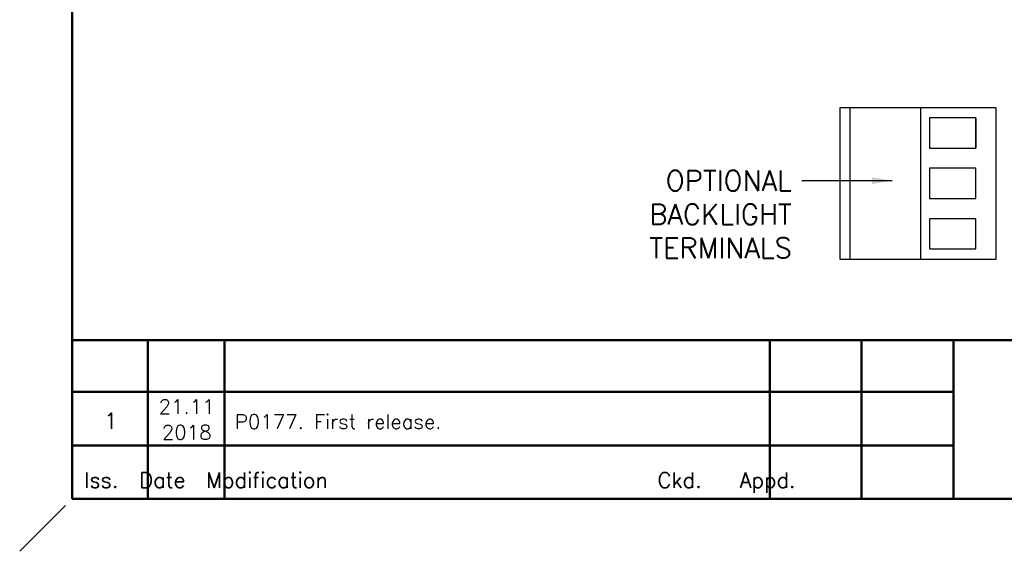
# Model space of a CAD drawing. Extents: x 0 to 391, y 0 to 275.
# Tile 1 of 13: x 0 to 122, y 0 to 66. Entities that reach past the tile are written whole.
import ezdxf
from ezdxf.enums import TextEntityAlignment as Align

# ---------------------------------------------------------------- set-up
doc = ezdxf.new("R2010")
doc.units = 0
doc.header["$LTSCALE"] = 0.5
doc.header["$MEASUREMENT"] = 0
doc.layers.get('Defpoints').update_dxf_attribs({"color": 104, "lineweight": 0})
doc.layers.add('FORMAT', color=7, linetype='Continuous')
doc.layers.add('TEXT', color=5, linetype='Continuous')
doc.layers.add('OBJECT', color=1, linetype='Continuous', lineweight=50)
doc.styles.add('ROMANS', font='romans', dxfattribs={"height": 2.5})
doc.dimstyles.new('DIMS', dxfattribs={"dimtxt": 2.5, "dimasz": 2.5, "dimexe": 1.25, "dimexo": 2, "dimgap": 1.25, "dimtad": 1, "dimdec": 4, "dimzin": 0, "dimdsep": 46, "dimtxsty": 'ROMANS', "dimcen": 2.5, "dimadec": 0, "dimazin": 0, "dimtfac": 1, "dimtdec": 4, "dimtmove": 0, "dimatfit": 3, "dimfxl": 0, "dimtolj": 1, "dimtzin": 0, "dimarcsym": 0})

# ---------------------------------------------------------------- blocks, each defined once
blk = doc.blocks.new('FORMAT A3 FIXED')
at = {"layer": 'Defpoints'}
blk.add_line((0, 0), (5.66, 5.66), dxfattribs=at)
at = {"layer": 'FORMAT', "color": 1, "lineweight": 50}
for p, q in [((6.5, 268.44), (6.5, 6.5)), ((6.5, 26.16), (384.72, 26.16)), ((15.9, 6.5), (15.9, 26.16)), ((25.4, 6.5), (25.4, 26.16)), ((92.95, 26.16), (92.95, 6.5)), ((104.35, 26.16), (104.35, 6.5)), ((115.75, 26.16), (115.75, 6.5)), ((115.75, 19.76), (6.5, 19.76)), ((115.75, 13.11), (6.5, 13.11)), ((384.72, 6.5), (6.5, 6.5))]:
    blk.add_line(p, q, dxfattribs=at)
at = {"layer": 'OBJECT', "color": 1}
blk.add_line((279.15, 6.5), (25.5, 6.5), dxfattribs=at)
at = {"layer": 'FORMAT', "color": 7, "linetype": 'Continuous', "style": 'ROMANS'}
blk.add_text('Iss.  Date  Modification                           Ckd.   Appd.', height=1.9, dxfattribs=at).set_placement((7.99, 7.88))

msp = doc.modelspace()

# ---------------------------------------------------------------- linework, layer by layer
for p, q in [((102.88, 54.99), (102.88, 36.24)), ((111.63, 54.99), (111.63, 36.24)), ((112.76, 53.74), (112.76, 49.99)), ((118.51, 53.74), (118.51, 49.99))]:
    msp.add_line(p, q)
for points in [[(101.63, 54.99), (101.63, 36.24), (121.01, 36.24), (121.01, 54.99)], [(112.76, 53.74), (112.76, 49.99), (118.51, 49.99), (118.51, 53.74)], [(112.76, 47.49), (112.76, 43.74), (118.51, 43.74), (118.51, 47.49)], [(112.76, 41.24), (112.76, 37.49), (118.51, 37.49), (118.51, 41.24)]]:
    msp.add_lwpolyline(points, close=True)

# ---------------------------------------------------------------- block references
at = {"color": 0}
msp.add_blockref('FORMAT A3 FIXED', (0, 0), dxfattribs=at)

# ---------------------------------------------------------------- texts
at = {"layer": 'FORMAT', "color": 7, "style": 'ROMANS'}
for s, p in [('21.11', (20.69, 17.04)), ('2018', (20.7, 13.85))]:
    msp.add_text(s, height=1.8, dxfattribs=at).set_placement(p, align=Align.CENTER)
at = {"layer": 'FORMAT', "color": 7, "linetype": 'Continuous', "style": 'ROMANS'}
msp.add_text('1', height=2, dxfattribs=at).set_placement((11.29, 15.17), align=Align.CENTER)
msp.add_text('P0177. First release.', height=1.8, dxfattribs=at).set_placement((26.66, 15.17))
at = {"layer": 'TEXT', "insert": (95.7, 47.2), "char_height": 2.5, "width": 50, "attachment_point": 3, "style": 'ROMANS'}
msp.add_mtext('{OPTIONAL\\PBACKLIGHT\\PTERMINALS}', dxfattribs=at)

# ---------------------------------------------------------------- leaders
at = {"layer": 'TEXT', "annotation_type": 0, "has_hookline": 1, "hookline_direction": 1, "text_width": 19.16}
msp.add_leader([(108.13, 45.95), (96.95, 45.95)], dimstyle='DIMS', override={"dimtad": 0, "dimdec": 2, "dimlfac": 2, "dimdsep": 0, "dimtdec": 2, "dimtmove": 2}, dxfattribs=at)

doc.saveas('drawing.dxf')
